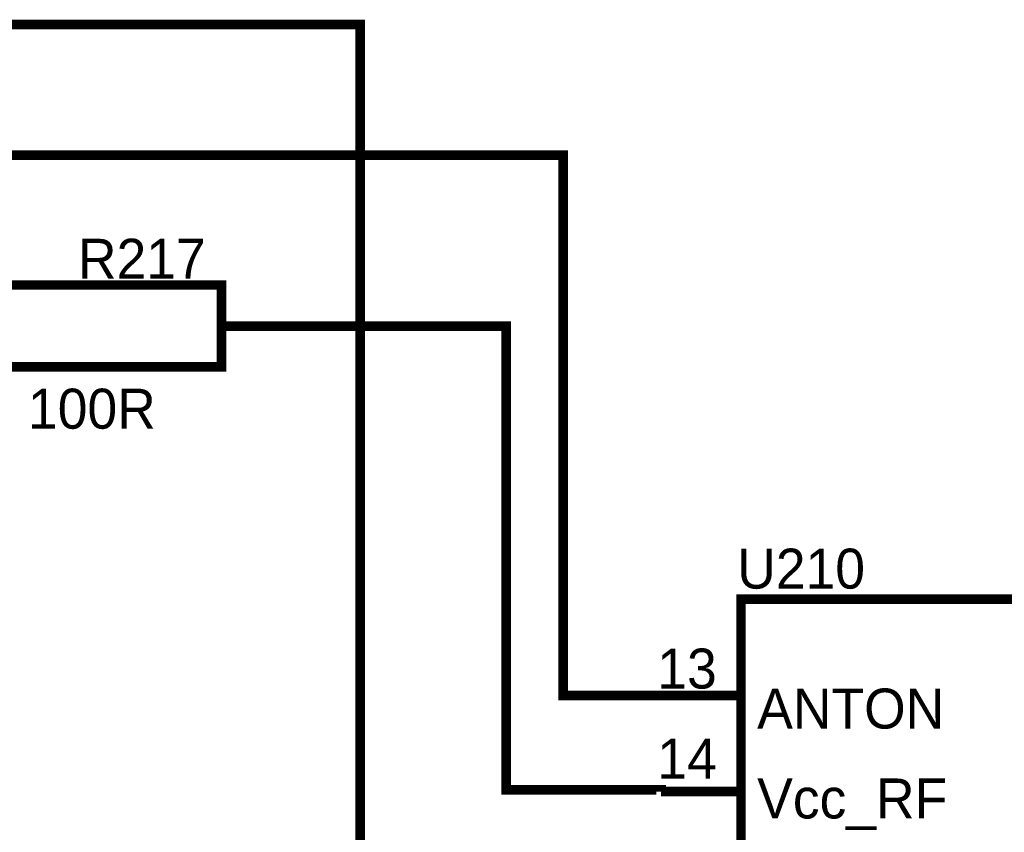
# Model space of a CAD drawing. Header units: inches. Extents: x 0 to 292, y 0 to 193.
# Tile 54 of 112: x 137 to 168, y 112 to 138. Entities that reach past the tile are written whole.
import ezdxf

# ---------------------------------------------------------------- set-up
doc = ezdxf.new("R2010")
doc.units = ezdxf.units.IN
doc.layers.add('Sheet', color=255, linetype='Continuous')

msp = doc.modelspace()

# ---------------------------------------------------------------- linework, layer by layer
at = {"layer": 'Sheet'}
for points in [[(50.093, 137.666, 0.3, 0.3, 0), (147.843, 137.666, 0.3, 0.3, 0), (147.843, 66.289, 0.3, 0.3, 0), (50.093, 66.289, 0.3, 0.3, 0), (50.093, 137.666, 0.3, 0.3, 0)], [(135.899, 129.538, 0.3, 0.3, 0), (143.517, 129.538, 0.3, 0.3, 0), (143.517, 126.985, 0.3, 0.3, 0), (135.899, 126.985, 0.3, 0.3, 0), (135.899, 129.538, 0.3, 0.3, 0)], [(135.899, 129.538, 0.0991, 0.0991, 0), (135.899, 126.985, 0.0991, 0.0991, 0), (143.517, 126.985, 0.0991, 0.0991, 0), (143.517, 129.538, 0.0991, 0.0991, 0), (135.899, 129.538, 0.0991, 0.0991, 0), (135.899, 129.538, 0.0991, 0.0991, 0)], [(159.728, 119.734, 0.3, 0.3, 0), (181.725, 119.734, 0.3, 0.3, 0), (181.725, 89.737, 0.3, 0.3, 0), (159.728, 89.737, 0.3, 0.3, 0), (159.728, 119.734, 0.3, 0.3, 0)]]:
    msp.add_lwpolyline(points, format="xyseb", close=True, dxfattribs=at)
for points in [[(110.258, 133.592, 0.3, 0.3, 0), (154.175, 133.592, 0.3, 0.3, 0), (154.175, 116.732, 0.3, 0.3, 0), (157.234, 116.732, 0.3, 0.3, 0)], [(143.517, 128.252, 0.3, 0.3, 0), (146.05, 128.252, 0.3, 0.3, 0)], [(157.234, 113.731, 0.3, 0.3, 0), (157.234, 113.789, 0.3, 0.3, 0), (152.402, 113.789, 0.3, 0.3, 0), (152.402, 128.252, 0.3, 0.3, 0), (146.05, 128.252, 0.3, 0.3, 0)], [(159.767, 116.732, 0.3, 0.3, 0), (157.234, 116.732, 0.3, 0.3, 0)], [(159.767, 113.731, 0.3, 0.3, 0), (157.234, 113.731, 0.3, 0.3, 0)]]:
    msp.add_lwpolyline(points, format="xyseb", dxfattribs=at)

# ---------------------------------------------------------------- texts
for s, p in [('R217', (139.036, 129.733)), ('100R', (137.477, 125.055)), ('U210', (159.611, 120.065)), ('13', (157.117, 116.947)), ('ANTON', (160.234, 115.699)), ('14', (157.117, 114.14)), ('Vcc_RF', (160.234, 112.893))]:
    msp.add_text(s, height=1.2474, dxfattribs=at).set_placement(p)

doc.saveas('drawing.dxf')
